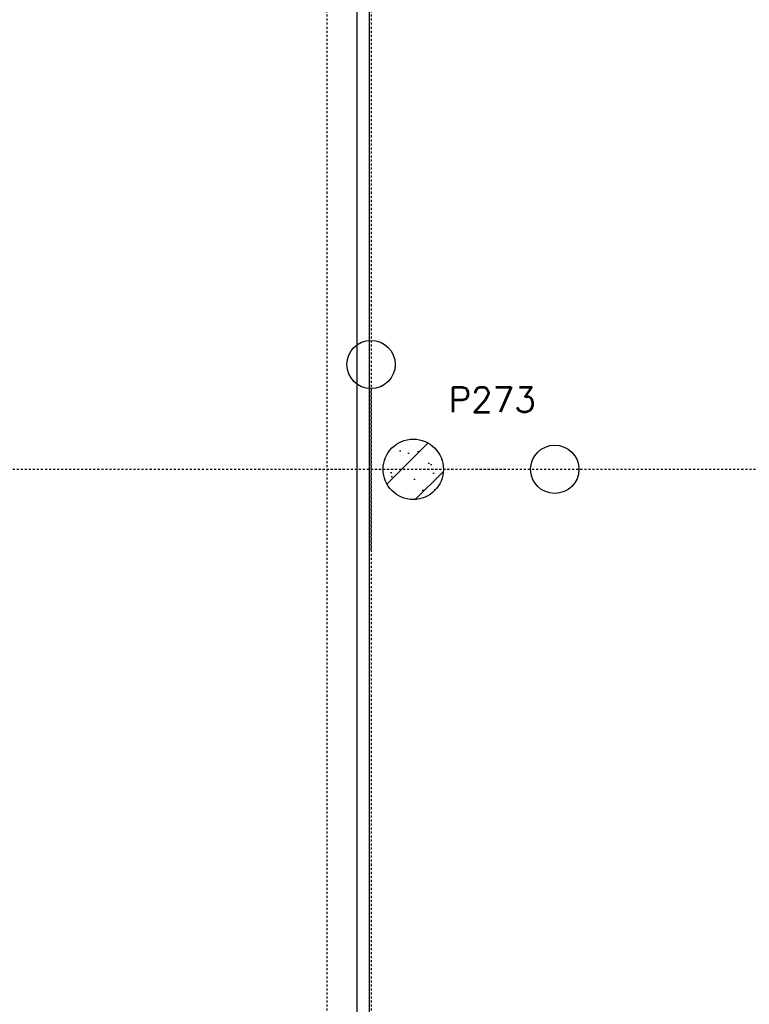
# Model space of a CAD drawing. Extents: x 0 to 1537, y 0 to 841.
# Tile 30 of 58: x 571 to 607, y 370 to 419. Entities that reach past the tile are written whole.
import ezdxf

# ---------------------------------------------------------------- set-up
doc = ezdxf.new("R2010")
doc.units = 0
doc.header["$PDSIZE"] = 2
for name, pattern in [('B0702', [1.171875, 0.78125, -0.390625]), ('DASHDOT', [25.4, 12.7, -6.35, 0, -6.35]), ('DASHDOT2', [12.7, 6.35, -3.175, 0, -3.175])]:
    doc.linetypes.add(name, pattern=pattern)
for name, color, linetype in [('AB$1A---_ATTRIB', 9, 'CONTINUOUS'), ('AL$1A---_ALGEMEEN', 9, 'CONTINUOUS'), ('AT$1A---_TEKSTB', 8, 'CONTINUOUS'), ('STRAMIEN', 1, 'CONTINUOUS'), ('VITELDATA', 1, 'CONTINUOUS')]:
    doc.layers.add(name, color=color, linetype=linetype)
doc.styles.add('B-01', font='romans.shx', dxfattribs={"width": 1.2})
doc.styles.add('ROMANS', font='romans.shx', dxfattribs={"height": 300})

# ---------------------------------------------------------------- blocks, each defined once
blk = doc.blocks.new('-STR-P2')
at = {"layer": 'AL$1A---_ALGEMEEN', "linetype": 'DASHDOT', "ltscale": 0.1}
for p, q in [((0, -401), (0, 401)), ((-401, 0), (793, 0))]:
    blk.add_line(p, q, dxfattribs=at)
at = {"layer": 'AL$1A---_ALGEMEEN', "linetype": 'Continuous', "ltscale": 2}
for centre in [(0, 521), (913, 0)]:
    blk.add_circle(centre, 120, dxfattribs=at)
blk.add_point((0, 0), dxfattribs=at)
blk = doc.blocks.new('XREF_B-A3-II-112')
at = {"layer": 'AL$1A---_ALGEMEEN', "ltscale": 2}
h = blk.add_hatch(dxfattribs=at)
h.set_pattern_fill('PREFB', color=8, scale=8, angle=180, style=0)
h.set_pattern_definition([(225, (72473.04, 61803.07), (108.61, -108.61), []), (197, (72473.04, 61803.07), (-41.26, -127.724), [0, -130.56, -73.92, 0, -107.52]), (228, (72473.04, 61803.07), (29.465, -129.875), [0, -129.28, 0, -131.84, 0, -106.24]), (251, (72473.04, 61803.07), (76.66, -107.62), [0, -128, 0, -768, -105.28])])
h.paths.add_polyline_path([(72623, 61803.1, 1), (72323, 61803.1, 1)])
at = {"layer": 'AL$1A---_ALGEMEEN', "color": 8, "linetype": 'B0702', "ltscale": 2}
blk.add_line((72043, 72303.1), (72043, 55038.1), dxfattribs=at)
at = {"layer": 'AL$1A---_ALGEMEEN', "color": 8, "ltscale": 2}
for p, q in [((72253, 72183.1), (72253, 55023.1)), ((72193, 72153.1), (72193, 55053.1))]:
    blk.add_line(p, q, dxfattribs=at)
at = {"layer": 'AL$1A---_ALGEMEEN', "color": 8, "linetype": 'Continuous'}
blk.add_circle((72473, 61803.1), 150, dxfattribs=at)
blk.add_circle((72473, 61803.1), 150, dxfattribs=at)
at = {"layer": 'STRAMIEN', "color": 8, "linetype": 'DASHDOT2'}
for p, q in [((72263, 95903.1), (72263, 35276.1)), ((18063, 61803.1), (104973, 61803.1))]:
    blk.add_line(p, q, dxfattribs=at)
at = {"layer": 'AL$1A---_ALGEMEEN', "color": 8, "linetype": 'Continuous', "ltscale": 2}
blk.add_blockref('-STR-P2', (72263, 61803.1), dxfattribs=at)
at = {"layer": 'AB$1A---_ATTRIB', "color": 8, "linetype": 'Continuous', "style": 'ROMANS'}
for tag, p, height in [('RUIMTENUMMER', (60177.2, 86637.4), 200), ('PEILMAAT', (60122.8, 86379.8), 150), ('RUIMTENUMMER', (23321.9, 85669.4), 200), ('PEILMAAT', (23267.5, 85411.8), 150), ('RUIMTENUMMER', (25656.2, 84910.2), 200), ('RUIMTENUMMER', (66336.2, 84906.8), 200), ('PEILMAAT', (25601.8, 84652.6), 150), ('PEILMAAT', (66281.8, 84649.2), 150), ('RUIMTENUMMER', (23536.7, 82918.7), 200), ('PEILMAAT', (23482.3, 82661.1), 150), ('RUIMTENUMMER', (84268.6, 82608.4), 200), ('PEILMAAT', (84214.2, 82350.8), 150), ('RUIMTENUMMER', (23680.6, 80585.4), 200), ('PEILMAAT', (23626.2, 80327.8), 150), ('RUIMTENUMMER', (22893.9, 79094.4), 200), ('RUIMTENUMMER', (66336.2, 79048.4), 200), ('PEILMAAT', (22839.4, 78836.8), 150), ('PEILMAAT', (66281.8, 78790.8), 150), ('RUIMTENUMMER', (84268.6, 77245.4), 200), ('PEILMAAT', (84214.2, 76987.8), 150), ('RUIMTENUMMER', (81101.2, 75686.4), 200), ('RUIMTENUMMER', (83670.6, 75687.4), 200), ('RUIMTENUMMER', (86015.2, 75686.4), 200), ('RUIMTENUMMER', (75644.2, 75605), 200), ('RUIMTENUMMER', (25752.2, 75504.4), 200), ('PEILMAAT', (81046.8, 75428.8), 150), ('PEILMAAT', (83616.2, 75429.8), 150), ('PEILMAAT', (85960.8, 75428.8), 150), ('PEILMAAT', (75589.8, 75347.4), 150), ('RUIMTENUMMER', (93080.6, 75257.4), 200), ('PEILMAAT', (25697.8, 75246.8), 150), ('PEILMAAT', (93026.2, 74999.8), 150), ('RUIMTENUMMER', (88630.2, 74488.4), 200), ('PEILMAAT', (88575.8, 74230.8), 150), ('RUIMTENUMMER', (73289.6, 74100.1), 200), ('RUIMTENUMMER', (75369.4, 73881.6), 200), ('PEILMAAT', (73235.2, 73842.5), 150), ('PEILMAAT', (75315, 73624), 150), ('RUIMTENUMMER', (78391.3, 73377.6), 200), ('RUIMTENUMMER', (23083.2, 73242.4), 200), ('RUIMTENUMMER', (25752.2, 73236.9), 200), ('PEILMAAT', (78336.8, 73120), 150), ('PEILMAAT', (23028.8, 72984.8), 150), ('PEILMAAT', (25697.8, 72979.3), 150), ('RUIMTENUMMER', (44810, 70416), 200), ('PEILMAAT', (44755.6, 70158.4), 150), ('RUIMTENUMMER', (83574.2, 63583.4), 200), ('RUIMTENUMMER', (44810, 63429.3), 200), ('PEILMAAT', (83519.8, 63325.8), 150), ('PEILMAAT', (44755.6, 63171.6), 150), ('RUIMTENUMMER', (75343.2, 53663.2), 200), ('RUIMTENUMMER', (78500, 53652), 200), ('PEILMAAT', (75288.8, 53405.6), 150), ('PEILMAAT', (78445.6, 53394.4), 150), ('RUIMTENUMMER', (23321.9, 53269.4), 200), ('PEILMAAT', (23267.5, 53011.8), 150), ('RUIMTENUMMER', (25657.5, 52384.3), 200), ('PEILMAAT', (25603.1, 52126.7), 150), ('RUIMTENUMMER', (23526.5, 50517.6), 200), ('PEILMAAT', (23472.1, 50260), 150), ('RUIMTENUMMER', (80351.5, 50113.4), 200), ('PEILMAAT', (80297.1, 49855.8), 150), ('RUIMTENUMMER', (73192.2, 49570.4), 200), ('PEILMAAT', (73137.8, 49312.8), 150), ('RUIMTENUMMER', (81727.6, 49257.3), 200), ('PEILMAAT', (81673.2, 48999.7), 150), ('RUIMTENUMMER', (76408.8, 48643.3), 200), ('RUIMTENUMMER', (79143.2, 48643.3), 200), ('PEILMAAT', (76354.4, 48385.6), 150), ('PEILMAAT', (79088.8, 48385.6), 150), ('RUIMTENUMMER', (23680.6, 48185.4), 200), ('PEILMAAT', (23626.2, 47927.8), 150), ('RUIMTENUMMER', (77664.2, 46745.4), 200), ('RUIMTENUMMER', (22695.9, 46692.4), 200), ('PEILMAAT', (77609.8, 46487.8), 150), ('PEILMAAT', (22641.4, 46434.8), 150), ('RUIMTENUMMER', (87917.6, 45636.4), 200), ('PEILMAAT', (87863.2, 45378.8), 150), ('RUIMTENUMMER', (77664.2, 43246.4), 200), ('RUIMTENUMMER', (24055.2, 43108.2), 200), ('RUIMTENUMMER', (25752.2, 43104.4), 200), ('PEILMAAT', (77609.8, 42988.8), 150), ('PEILMAAT', (24000.7, 42850.6), 150), ('PEILMAAT', (25697.8, 42846.8), 150), ('RUIMTENUMMER', (25752.2, 40842.4), 200), ('PEILMAAT', (25697.8, 40584.8), 150), ('RUIMTENUMMER', (76511.4, 38932.4), 200), ('RUIMTENUMMER', (80009, 38932.4), 200), ('PEILMAAT', (76457, 38674.7), 150), ('PEILMAAT', (79954.5, 38674.7), 150), ('RUIMTENUMMER', (81727.6, 37670.6), 200), ('PEILMAAT', (81673.2, 37412.9), 150)]:
    blk.add_attdef(tag, p, '', height=height, dxfattribs=at)
for tag, p, height in [('RUIMTENUMMER', (22252.7, 82959.3), 200), ('PEILMAAT', (22510.3, 82904.8), 150), ('RUIMTENUMMER', (22254.7, 50559.3), 200), ('PEILMAAT', (22512.3, 50504.8), 150)]:
    blk.add_attdef(tag, p, '', height=height, rotation=90, dxfattribs=at)
at = {"layer": 'AB$1A---_ATTRIB', "color": 8, "style": 'B-01', "oblique": 15, "flags": 1}
for tag, p in [('SCHACHT', (75598, 75883.1)), ('KOOI', (75868, 75883.1)), ('DAGMAAT', (76138, 75883.1)), ('GEWICHT', (76408, 75883.1)), ('PERSONEN', (76678, 75883.1))]:
    blk.add_attdef(tag, p, '', height=180, rotation=270, dxfattribs=at)
at = {"layer": 'AT$1A---_TEKSTB', "color": 8, "ltscale": 2, "style": 'ROMANS'}
blk.add_text('P273', height=125, dxfattribs=at).set_placement((72648, 62087.1))

msp = doc.modelspace()

# ---------------------------------------------------------------- block references
at = {"layer": 'VITELDATA', "xscale": 0.01, "yscale": 0.01, "zscale": 0.01}
msp.add_blockref('XREF_B-A3-II-112', (-134.29, -221.753), dxfattribs=at)

doc.saveas('drawing.dxf')
